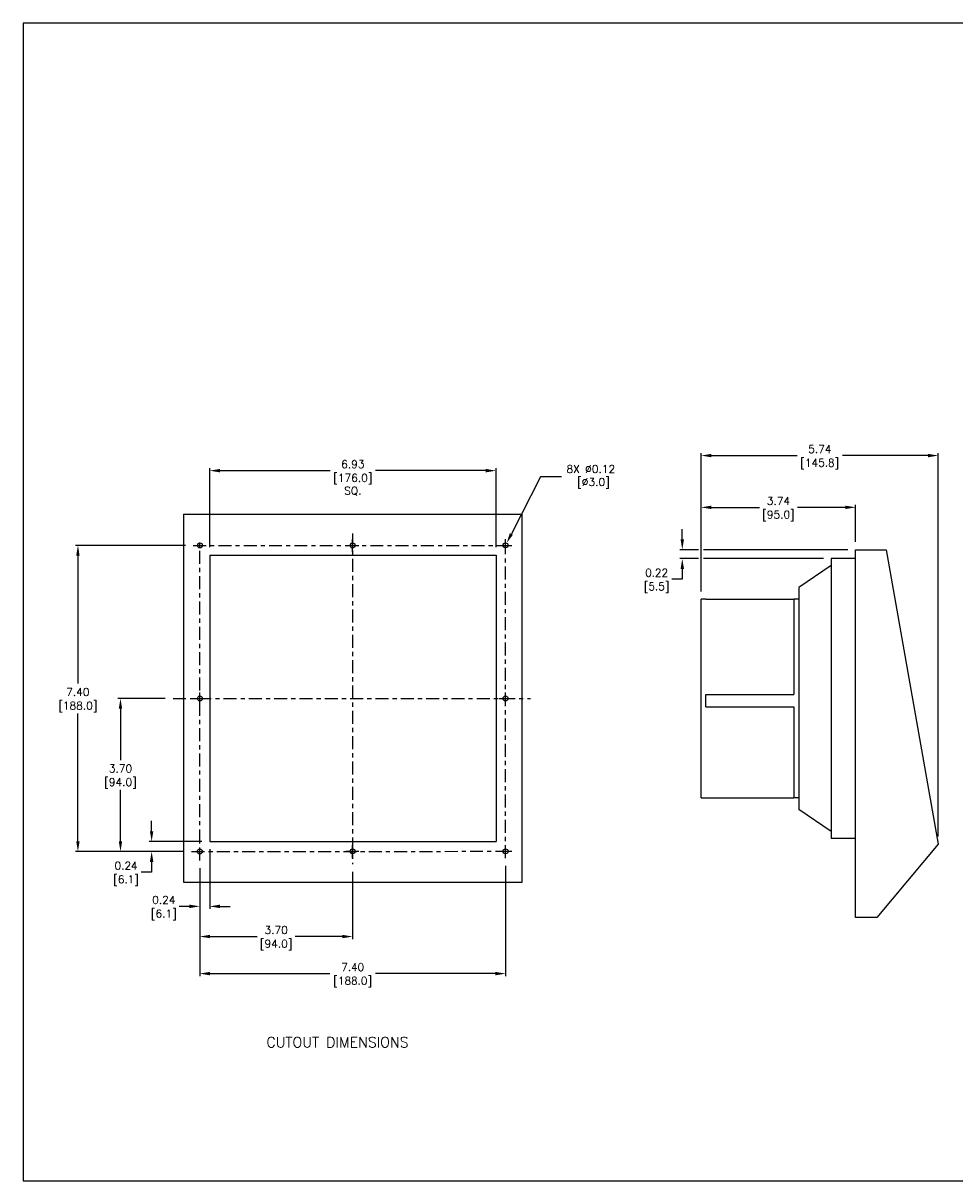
# Model space of a CAD drawing. Extents: x 869.4 to 909.4, y -18.6 to 9.4.
# Tile 1 of 2: x 869.4 to 891.9, y -18.6 to 9.4. Entities that reach past the tile are written whole.
import ezdxf

# ---------------------------------------------------------------- set-up
doc = ezdxf.new("R2010")
doc.units = 0
doc.header["$LTSCALE"] = 0.25
doc.header["$MEASUREMENT"] = 0
doc.linetypes.add('CENTER', pattern=[2, 1.25, -0.25, 0.25, -0.25])
doc.layers.get('0').update_dxf_attribs({"linetype": 'CONTINUOUS'})
doc.layers.get('DEFPOINTS').update_dxf_attribs({"linetype": 'CONTINUOUS'})
for name, color, linetype in [('CENTER', 40, 'CENTER'), ('DIMENSIONS', 140, 'CONTINUOUS'), ('DIMENSIONS @ 1', 140, 'CONTINUOUS')]:
    doc.layers.add(name, color=color, linetype=linetype)
doc.styles.get("Standard").update_dxf_attribs({"font": 'romans.shx'})
doc.dimstyles.get("Standard").update_dxf_attribs({"dimtxt": 0.1875, "dimasz": 0.25, "dimexe": 0.0625, "dimexo": 0.1875, "dimgap": 0.0625, "dimtad": 0, "dimtih": 1, "dimtoh": 1, "dimzin": 0, "dimdsep": 46, "dimtxsty": 'Standard', "dimcen": 0, "dimclrd": 256, "dimclre": 256, "dimclrt": 256, "dimadec": 0, "dimazin": 0, "dimtfac": 1, "dimtofl": 0, "dimtmove": 0, "dimatfit": 3, "dimfxl": 0, "dimtolj": 1, "dimtzin": 0, "dimarcsym": 0})

# ---------------------------------------------------------------- blocks, each defined once
blk = doc.blocks.new('*D20')
at = {"layer": 'DEFPOINTS', "color": 0}
for p in [(873.895, -1.386), (873.895, -3.427), (880.825, -3.427)]:
    blk.add_point(p, dxfattribs=at)
at = {"layer": 'DIMENSIONS', "lineweight": -2}
for p, q in [((873.895, -3.239), (873.895, -1.323)), ((874.145, -1.386), (876.811, -1.386)), ((880.575, -1.386), (877.909, -1.386)), ((880.825, -3.239), (880.825, -1.323))]:
    blk.add_line(p, q, dxfattribs=at)
at = {"layer": 'DIMENSIONS'}
for points in [[(874.145, -1.344), (874.145, -1.427), (873.895, -1.386)], [(880.575, -1.344), (880.575, -1.427), (880.825, -1.386)]]:
    blk.add_solid(points, dxfattribs=at)
at = {"layer": 'DIMENSIONS', "char_height": 0.1875, "attachment_point": 5}
for s, insert in [('\\A1;6.93', (877.36, -1.229)), ('\\A1;[176.0]\\PSQ.', (877.36, -1.725))]:
    blk.add_mtext(s, dxfattribs=dict(at, insert=insert))
blk = doc.blocks.new('*D21')
at = {"layer": 'DEFPOINTS', "color": 0}
for p in [(873.495, -3.194), (870.708, -10.597), (873.458, -10.597)]:
    blk.add_point(p, dxfattribs=at)
at = {"layer": 'DIMENSIONS', "lineweight": -2}
for p, q in [((873.307, -3.194), (870.645, -3.194)), ((870.708, -3.444), (870.708, -6.534)), ((870.708, -10.347), (870.708, -7.257)), ((873.27, -10.597), (870.645, -10.597))]:
    blk.add_line(p, q, dxfattribs=at)
at = {"layer": 'DIMENSIONS'}
for points in [[(870.666, -3.444), (870.749, -3.444), (870.708, -3.194)], [(870.666, -10.347), (870.749, -10.347), (870.708, -10.597)]]:
    blk.add_solid(points, dxfattribs=at)
at = {"layer": 'DIMENSIONS', "char_height": 0.1875, "attachment_point": 5}
for s, insert in [('\\A1;7.40', (870.708, -6.739)), ('\\A1;[188.0]', (870.708, -7.101))]:
    blk.add_mtext(s, dxfattribs=dict(at, insert=insert))
blk = doc.blocks.new('*D22')
at = {"layer": 'DEFPOINTS', "color": 0}
for p in [(871.737, -6.895), (873.008, -6.895), (873.458, -10.597)]:
    blk.add_point(p, dxfattribs=at)
at = {"layer": 'DIMENSIONS', "lineweight": -2}
for p, q in [((872.82, -6.895), (871.675, -6.895)), ((871.737, -7.145), (871.737, -8.384)), ((871.737, -10.347), (871.737, -9.108)), ((873.27, -10.597), (871.675, -10.597))]:
    blk.add_line(p, q, dxfattribs=at)
at = {"layer": 'DIMENSIONS'}
for points in [[(871.696, -7.145), (871.779, -7.145), (871.737, -6.895)], [(871.696, -10.347), (871.779, -10.347), (871.737, -10.597)]]:
    blk.add_solid(points, dxfattribs=at)
at = {"layer": 'DIMENSIONS', "char_height": 0.1875, "attachment_point": 5}
for s, insert in [('\\A1;3.70', (871.737, -8.59)), ('\\A1;[94.0]', (871.737, -8.951))]:
    blk.add_mtext(s, dxfattribs=dict(at, insert=insert))
blk = doc.blocks.new('*D23')
at = {"layer": 'DEFPOINTS', "color": 0}
for p in [(873.895, -10.357), (872.491, -10.597), (873.458, -10.597)]:
    blk.add_point(p, dxfattribs=at)
at = {"layer": 'DIMENSIONS', "lineweight": -2}
for p, q in [((872.491, -10.107), (872.491, -9.857)), ((873.707, -10.357), (872.429, -10.357)), ((873.27, -10.597), (872.429, -10.597)), ((872.491, -10.847), (872.491, -11.097)), ((872.491, -11.097), (872.241, -11.097))]:
    blk.add_line(p, q, dxfattribs=at)
at = {"layer": 'DIMENSIONS'}
for points in [[(872.45, -10.107), (872.533, -10.107), (872.491, -10.357)], [(872.45, -10.847), (872.533, -10.847), (872.491, -10.597)]]:
    blk.add_solid(points, dxfattribs=at)
at = {"layer": 'DIMENSIONS', "char_height": 0.1875, "attachment_point": 5}
for s, insert in [('\\A1;0.24', (871.871, -10.941)), ('\\A1;[6.1]', (871.871, -11.302))]:
    blk.add_mtext(s, dxfattribs=dict(at, insert=insert))
blk = doc.blocks.new('*D24')
at = {"layer": 'DEFPOINTS', "color": 0}
for p in [(873.655, -10.813), (881.055, -10.757), (881.055, -13.55)]:
    blk.add_point(p, dxfattribs=at)
at = {"layer": 'DIMENSIONS', "lineweight": -2}
for p, q in [((873.655, -11.001), (873.655, -13.612)), ((881.055, -10.944), (881.055, -13.612)), ((873.905, -13.55), (876.806, -13.55)), ((880.805, -13.55), (877.904, -13.55))]:
    blk.add_line(p, q, dxfattribs=at)
at = {"layer": 'DIMENSIONS'}
for points in [[(873.905, -13.508), (873.905, -13.592), (873.655, -13.55)], [(880.805, -13.508), (880.805, -13.592), (881.055, -13.55)]]:
    blk.add_solid(points, dxfattribs=at)
at = {"layer": 'DIMENSIONS', "char_height": 0.1875, "attachment_point": 5}
for s, insert in [('\\A1;7.40', (877.355, -13.394)), ('\\A1;[188.0]', (877.355, -13.755))]:
    blk.add_mtext(s, dxfattribs=dict(at, insert=insert))
blk = doc.blocks.new('*D34')
at = {"layer": 'DEFPOINTS', "color": 0}
for p in [(873.655, -10.813), (877.354, -10.9), (877.354, -12.654)]:
    blk.add_point(p, dxfattribs=at)
at = {"layer": 'DIMENSIONS', "lineweight": -2}
for p, q in [((873.655, -11.001), (873.655, -12.716)), ((877.354, -11.088), (877.354, -12.716)), ((873.905, -12.654), (875.045, -12.654)), ((877.104, -12.654), (875.964, -12.654))]:
    blk.add_line(p, q, dxfattribs=at)
at = {"layer": 'DIMENSIONS'}
for points in [[(873.905, -12.612), (873.905, -12.695), (873.655, -12.654)], [(877.104, -12.612), (877.104, -12.695), (877.354, -12.654)]]:
    blk.add_solid(points, dxfattribs=at)
at = {"layer": 'DIMENSIONS', "char_height": 0.1875, "attachment_point": 5}
for s, insert in [('\\A1;3.70', (875.504, -12.497)), ('\\A1;[94.0]', (875.504, -12.859))]:
    blk.add_mtext(s, dxfattribs=dict(at, insert=insert))
blk = doc.blocks.new('*D26')
at = {"layer": 'DEFPOINTS', "color": 0}
for p in [(873.895, -10.357), (873.655, -10.824), (873.655, -11.924)]:
    blk.add_point(p, dxfattribs=at)
at = {"layer": 'DIMENSIONS', "lineweight": -2}
for p, q in [((873.895, -10.544), (873.895, -11.986)), ((873.655, -11.012), (873.655, -11.986)), ((873.405, -11.924), (873.155, -11.924)), ((874.145, -11.924), (874.395, -11.924))]:
    blk.add_line(p, q, dxfattribs=at)
at = {"layer": 'DIMENSIONS'}
for points in [[(873.405, -11.882), (873.405, -11.966), (873.655, -11.924)], [(874.145, -11.882), (874.145, -11.966), (873.895, -11.924)]]:
    blk.add_solid(points, dxfattribs=at)
at = {"layer": 'DIMENSIONS', "char_height": 0.1875, "attachment_point": 5}
for s, insert in [('\\A1;0.24', (872.784, -11.768)), ('\\A1;[6.1]', (872.784, -12.129))]:
    blk.add_mtext(s, dxfattribs=dict(at, insert=insert))
blk = doc.blocks.new('*D28')
at = {"layer": 'DEFPOINTS', "color": 0}
for p in [(885.785, -2.273), (889.525, -3.297), (885.785, -4.497)]:
    blk.add_point(p, dxfattribs=at)
at = {"layer": 'DIMENSIONS', "lineweight": -2}
for p, q in [((885.785, -4.31), (885.785, -2.211)), ((889.525, -3.11), (889.525, -2.211)), ((886.035, -2.273), (887.195, -2.273)), ((889.275, -2.273), (888.115, -2.273))]:
    blk.add_line(p, q, dxfattribs=at)
at = {"layer": 'DIMENSIONS'}
for points in [[(886.035, -2.232), (886.035, -2.315), (885.785, -2.273)], [(889.275, -2.232), (889.275, -2.315), (889.525, -2.273)]]:
    blk.add_solid(points, dxfattribs=at)
at = {"layer": 'DIMENSIONS', "char_height": 0.1875, "attachment_point": 5}
for s, insert in [('\\A1;3.74', (887.655, -2.117)), ('\\A1;[95.0]', (887.655, -2.479))]:
    blk.add_mtext(s, dxfattribs=dict(at, insert=insert))
blk = doc.blocks.new('*D29')
at = {"layer": 'DEFPOINTS', "color": 0}
for p in [(885.785, -1.021), (885.785, -4.497), (891.525, -10.419)]:
    blk.add_point(p, dxfattribs=at)
at = {"layer": 'DIMENSIONS', "lineweight": -2}
for p, q in [((885.785, -4.31), (885.785, -0.959)), ((886.035, -1.021), (888.106, -1.021)), ((891.275, -1.021), (889.204, -1.021)), ((891.525, -10.232), (891.525, -0.959))]:
    blk.add_line(p, q, dxfattribs=at)
at = {"layer": 'DIMENSIONS'}
for points in [[(886.035, -0.98), (886.035, -1.063), (885.785, -1.021)], [(891.275, -0.98), (891.275, -1.063), (891.525, -1.021)]]:
    blk.add_solid(points, dxfattribs=at)
at = {"layer": 'DIMENSIONS', "char_height": 0.1875, "attachment_point": 5}
for s, insert in [('\\A1;5.74', (888.655, -0.865)), ('\\A1;[145.8]', (888.655, -1.227))]:
    blk.add_mtext(s, dxfattribs=dict(at, insert=insert))
blk = doc.blocks.new('*D27')
at = {"layer": 'DEFPOINTS', "color": 0}
for p in [(881.028, -3.245), (881.082, -3.138)]:
    blk.add_point(p, dxfattribs=at)
at = {"layer": 'DIMENSIONS', "lineweight": -2}
for p, q in [((881.896, -1.534), (881.195, -2.915)), ((882.41, -1.534), (881.896, -1.534))]:
    blk.add_line(p, q, dxfattribs=at)
at = {"layer": 'DIMENSIONS'}
blk.add_solid([(881.158, -2.897), (881.233, -2.934), (881.082, -3.138)], dxfattribs=at)
at = {"layer": 'DIMENSIONS', "insert": (883.116, -1.534), "char_height": 0.1875, "attachment_point": 5}
blk.add_mtext('\\A1;8X ∅0.12\\P [∅3.0]', dxfattribs=at)
blk = doc.blocks.new('*D35')
at = {"layer": 'DEFPOINTS', "color": 0}
for p in [(889.525, -3.297), (885.33, -3.512), (888.935, -3.512)]:
    blk.add_point(p, dxfattribs=at)
at = {"layer": 'DIMENSIONS', "lineweight": -2}
for p, q in [((885.33, -3.047), (885.33, -2.797)), ((885.722, -3.297), (885.268, -3.297)), ((889.338, -3.297), (885.847, -3.297)), ((885.722, -3.512), (885.268, -3.512)), ((888.747, -3.512), (885.847, -3.512)), ((885.33, -3.762), (885.33, -4.012)), ((885.33, -4.012), (885.08, -4.012))]:
    blk.add_line(p, q, dxfattribs=at)
at = {"layer": 'DIMENSIONS'}
for points in [[(885.289, -3.047), (885.372, -3.047), (885.33, -3.297)], [(885.289, -3.762), (885.372, -3.762), (885.33, -3.512)]]:
    blk.add_solid(points, dxfattribs=at)
at = {"layer": 'DIMENSIONS', "char_height": 0.1875, "attachment_point": 5}
for s, insert in [('\\A1;0.22', (884.71, -3.856)), ('\\A1;[5.5]', (884.71, -4.218))]:
    blk.add_mtext(s, dxfattribs=dict(at, insert=insert))

msp = doc.modelspace()

# ---------------------------------------------------------------- linework, layer by layer
for p, q in [((873.26, -2.442), (881.46, -2.442)), ((873.26, -2.442), (873.26, -11.342)), ((881.46, -11.342), (881.46, -2.442)), ((889.525, -12.196), (889.525, -3.297)), ((889.525, -3.297), (890.266, -3.297)), ((890.266, -3.297), (891.525, -10.419)), ((873.895, -3.427), (880.825, -3.427)), ((873.895, -3.427), (873.895, -10.357)), ((880.825, -3.427), (880.825, -10.357)), ((889.525, -3.512), (888.935, -3.512)), ((888.935, -3.512), (888.935, -3.712)), ((888.935, -3.682), (888.147, -4.213)), ((888.935, -3.712), (888.935, -10.082)), ((888.147, -4.213), (888.147, -9.582)), ((885.785, -9.297), (885.785, -4.497)), ((885.903, -4.497), (885.785, -4.497)), ((885.903, -4.497), (888.029, -4.497)), ((885.903, -4.506), (885.903, -4.497)), ((888.029, -4.506), (885.903, -4.506)), ((888.029, -4.497), (888.029, -4.697)), ((888.147, -4.497), (888.029, -4.497)), ((888.029, -4.697), (888.029, -6.797)), ((885.903, -6.897), (885.903, -6.797)), ((885.903, -6.797), (888.029, -6.797)), ((885.903, -7.097), (885.903, -6.897)), ((885.903, -7.097), (888.029, -7.097)), ((888.029, -7.097), (888.029, -9.097)), ((888.029, -9.097), (888.029, -9.297)), ((885.785, -9.297), (885.903, -9.297)), ((885.903, -9.295), (888.029, -9.295)), ((885.903, -9.297), (885.903, -9.295)), ((885.903, -9.297), (888.029, -9.297)), ((888.147, -9.297), (888.029, -9.297)), ((888.935, -10.113), (888.147, -9.582)), ((873.895, -10.357), (880.825, -10.357)), ((888.935, -10.082), (888.935, -10.282)), ((889.525, -10.282), (888.935, -10.282)), ((891.525, -10.419), (890.036, -12.196)), ((873.26, -11.342), (881.46, -11.342)), ((890.036, -12.196), (889.525, -12.196))]:
    msp.add_line(p, q)
for centre in [(873.66, -3.194), (877.354, -3.194), (881.055, -3.192), (873.66, -6.895), (881.055, -6.895), (873.655, -10.597), (877.354, -10.592), (881.055, -10.592)]:
    msp.add_circle(centre, 0.06)
at = {"layer": 'CENTER'}
for p, q in [((873.655, -10.376), (873.66, -3.031)), ((877.354, -2.908), (877.354, -10.9)), ((877.354, -3.359), (877.354, -3.031)), ((881.055, -3.357), (881.055, -3.031)), ((873.495, -3.194), (880.89, -3.192)), ((877.189, -3.194), (877.518, -3.194)), ((880.89, -3.192), (881.219, -3.192)), ((881.055, -10.757), (881.055, -3.357)), ((873.008, -6.895), (881.657, -6.895)), ((873.495, -6.895), (873.824, -6.895)), ((873.66, -7.06), (873.66, -6.734)), ((880.89, -6.895), (881.219, -6.895)), ((881.055, -7.06), (881.055, -6.734)), ((873.458, -10.597), (880.89, -10.592)), ((873.655, -10.813), (873.655, -10.376)), ((877.189, -10.592), (877.518, -10.592)), ((877.354, -10.757), (877.354, -10.431)), ((880.89, -10.592), (881.219, -10.592))]:
    msp.add_line(p, q, dxfattribs=at)
at = {"layer": 'DEFPOINTS'}
msp.add_lwpolyline([(869.382, -18.562), (909.382, -18.562), (909.382, 9.438), (869.382, 9.438)], close=True, dxfattribs=at)

# ---------------------------------------------------------------- texts
at = {"layer": 'DIMENSIONS'}
msp.add_text('CUTOUT DIMENSIONS', height=0.25, dxfattribs=at).set_placement((875.268, -15.335))

# ---------------------------------------------------------------- dimensions: what is measured, and where the dimension line sits
at = {"layer": 'DIMENSIONS @ 1'}
for base, p1, p2, picture, middle in [((885.785, -1.021), (891.525, -10.419), (885.785, -4.497), '*D29', (888.655, -1.021)), ((885.785, -2.273), (889.525, -3.297), (885.785, -4.497), '*D28', (887.655, -2.273)), ((873.655, -11.924), (873.895, -10.357), (873.655, -10.824), '*D26', (872.784, -11.924)), ((881.055, -13.55), (873.655, -10.813), (881.055, -10.757), '*D24', (877.355, -13.55)), ((877.354, -12.654), (873.655, -10.813), (877.354, -10.9), '*D34', (875.504, -12.654))]:
    dim = msp.add_linear_dim(base=base, p1=p1, p2=p2, dimstyle='Standard', override={"dimscale": 1, "dimpost": '\\X', "dimtix": 0, "dimtofl": 0, "dimtmove": 0, "dimatfit": 3}, dxfattribs=at)
    dim.commit()
    dim.dimension.update_dxf_attribs({"geometry": picture, "text_midpoint": middle})
dim = msp.add_linear_dim(base=(873.895, -1.386), p1=(880.825, -3.427), p2=(873.895, -3.427), text='<>\\PSQ.', dimstyle='Standard', override={"dimscale": 1, "dimpost": '\\X', "dimtix": 0, "dimtofl": 0, "dimtmove": 0, "dimatfit": 3}, dxfattribs=at)
dim.commit()
dim.dimension.update_dxf_attribs({"geometry": '*D20', "text_midpoint": (877.36, -1.386)})
dim = msp.add_diameter_dim_2p(p1=(881.028, -3.245), p2=(881.082, -3.138), text='8X <>', dimstyle='Standard', override={"dimscale": 1, "dimpost": '\\X', "dimtix": 0, "dimtofl": 0, "dimtmove": 0, "dimatfit": 3}, dxfattribs=at)
dim.commit()
dim.dimension.update_dxf_attribs({"geometry": '*D27', "text_midpoint": (883.116, -1.534), "dimtype": 131})
for base, p1, p2, picture, middle in [((885.33026904, -3.512309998), (889.525071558, -3.297309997), (888.934520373, -3.512309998), '*D35', (884.709733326, -4.012309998)), ((870.708, -10.597), (873.495, -3.194), (873.458, -10.597), '*D21', (870.708, -6.895)), ((871.737, -6.895), (873.458, -10.597), (873.008, -6.895), '*D22', (871.737, -8.746)), ((872.491, -10.597), (873.895, -10.357), (873.458, -10.597), '*D23', (871.871, -11.097))]:
    dim = msp.add_linear_dim(base=base, p1=p1, p2=p2, angle=90, dimstyle='Standard', override={"dimscale": 1, "dimpost": '\\X', "dimtix": 0, "dimtofl": 0, "dimtmove": 0, "dimatfit": 3}, dxfattribs=at)
    dim.commit()
    dim.dimension.update_dxf_attribs({"geometry": picture, "text_midpoint": middle})

doc.saveas('drawing.dxf')
